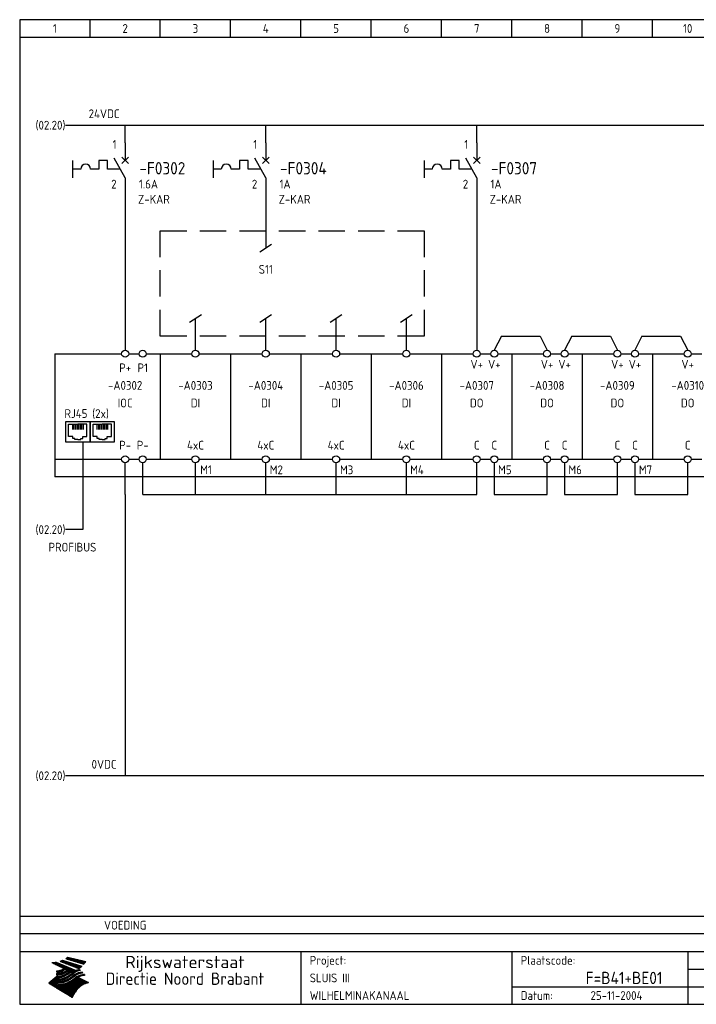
# Model space of a CAD drawing. Extents: x 10 to 410, y 10 to 290.
# Tile 1 of 2: x 10 to 202, y 10 to 290. Entities that reach past the tile are written whole.
import ezdxf
from ezdxf.enums import TextEntityAlignment as Align

# ---------------------------------------------------------------- set-up
doc = ezdxf.new("R2010")
doc.units = 0
doc.header["$LTSCALE"] = 15
doc.header["$MEASUREMENT"] = 0
doc.linetypes.add('DASHED', pattern=[0.75, 0.5, -0.25])
doc.linetypes.add('DASHEDX2', pattern=[38.1, 25.4, -12.7])
for name, color, linetype in [('0-25', 7, 'CONTINUOUS'), ('0-35', 2, 'CONTINUOUS'), ('0-50', 3, 'CONTINUOUS'), ('B-25', 7, 'CONTINUOUS'), ('B-35', 2, 'CONTINUOUS'), ('S-25', 7, 'CONTINUOUS')]:
    doc.layers.add(name, color=color, linetype=linetype)
doc.styles.add('ISO', font='iso.shx')
doc.styles.get("Standard").update_dxf_attribs({"font": 'iso.shx'})

# ---------------------------------------------------------------- blocks, each defined once
blk = doc.blocks.new('0035')
at = {"layer": 'S-25'}
blk.add_circle((0, 0), 1, dxfattribs=at)
at = {"layer": 'B-25'}
blk.add_attdef('OM1', text='', height=2.5, dxfattribs=at).set_placement((0, -3.01), align=Align.MIDDLE)
blk = doc.blocks.new('0081')
at = {"layer": 'S-25', "color": 0}
for p, q in [((6.96, 5.66), (0, 5.66)), ((0, 5.66), (0, 0)), ((6.96, 0), (6.96, 5.66)), ((0.88, 1.5), (0.88, 5.02)), ((0.88, 5.02), (3.48, 5.02)), ((1.96, 4.87), (1.96, 3.49)), ((2.4, 4.87), (2.4, 3.49)), ((2.83, 4.87), (2.83, 3.49)), ((3.27, 4.87), (3.27, 3.49)), ((6.08, 5.02), (3.48, 5.02)), ((3.7, 4.87), (3.7, 3.49)), ((4.13, 4.87), (4.13, 3.49)), ((4.57, 4.87), (4.57, 3.49)), ((5, 4.87), (5, 3.49)), ((6.08, 1.5), (6.08, 5.02)), ((0, 0), (6.96, 0)), ((2.05, 1.5), (0.88, 1.5)), ((2.05, 0.89), (2.05, 1.5)), ((2.62, 0.89), (2.05, 0.89)), ((2.62, 0.61), (2.62, 0.89)), ((3.48, 0.61), (2.62, 0.61)), ((3.48, 0.61), (4.35, 0.61)), ((4.35, 0.89), (4.91, 0.89)), ((4.35, 0.61), (4.35, 0.89)), ((4.91, 1.5), (6.08, 1.5)), ((4.91, 0.89), (4.91, 1.5))]:
    blk.add_line(p, q, dxfattribs=at)
blk = doc.blocks.new('KADERA3')
at = {"layer": '0-25'}
for p, q in [((30, 285), (30, 290)), ((50, 285), (50, 290)), ((70, 285), (70, 290)), ((90, 285), (90, 290)), ((110, 285), (110, 290)), ((130, 285), (130, 290)), ((150, 285), (150, 290)), ((170, 285), (170, 290)), ((190, 285), (190, 290)), ((10, 285), (410, 285)), ((410, 35), (10, 35)), ((410, 30), (10, 30)), ((200, 20), (275, 20)), ((150, 15), (335, 15))]:
    blk.add_line(p, q, dxfattribs=at)
at = {"layer": '0-25', "color": 7}
for p, q in [((21.94, 22.42), (22.53, 22.42)), ((22.06, 22.48), (22.36, 22.48)), ((22.18, 22.53), (27.65, 20.8)), ((22.18, 22.53), (27.65, 20.8)), ((23.14, 22.99), (28.22, 21.46)), ((23.14, 22.99), (28.22, 21.46)), ((23.15, 22.98), (25.33, 22.98)), ((23.23, 23.04), (25.09, 23.04)), ((23.32, 23.1), (24.84, 23.1)), ((23.34, 22.93), (25.57, 22.93)), ((23.4, 23.15), (24.6, 23.15)), ((23.49, 23.21), (24.36, 23.21)), ((23.52, 22.87), (25.81, 22.87)), ((23.57, 23.27), (24.12, 23.27)), ((23.64, 23.32), (23.87, 23.32)), ((23.7, 23.36), (28.82, 22.17)), ((23.7, 23.36), (28.82, 22.17)), ((23.71, 22.82), (26.06, 22.82)), ((23.9, 22.76), (26.3, 22.76)), ((24.09, 22.7), (26.54, 22.7)), ((24.27, 22.65), (26.78, 22.65)), ((24.46, 22.59), (27.03, 22.59)), ((24.65, 22.53), (27.27, 22.53)), ((24.84, 22.48), (27.51, 22.48)), ((25.02, 22.42), (27.75, 22.42)), ((19.1, 21.89), (25.12, 19)), ((19.1, 21.89), (25.12, 19)), ((19.17, 21.86), (20.7, 21.86)), ((19.29, 21.8), (20.83, 21.8)), ((19.4, 21.75), (20.96, 21.75)), ((19.52, 21.69), (21.09, 21.69)), ((19.64, 21.63), (21.22, 21.63)), ((19.74, 21.92), (20.56, 21.92)), ((19.75, 21.58), (21.36, 21.58)), ((19.87, 21.52), (21.49, 21.52)), ((19.99, 21.47), (21.62, 21.47)), ((20.11, 21.41), (21.75, 21.41)), ((20.22, 21.35), (21.88, 21.35)), ((20.25, 21.97), (20.43, 21.97)), ((20.34, 21.3), (22.02, 21.3)), ((20.38, 21.99), (26.02, 19.59)), ((20.38, 21.99), (26.02, 19.59)), ((20.46, 21.24), (22.15, 21.24)), ((20.57, 21.18), (22.28, 21.18)), ((20.69, 21.13), (22.41, 21.13)), ((20.81, 21.07), (22.55, 21.07)), ((20.92, 21.02), (22.68, 21.02)), ((21.04, 20.96), (22.81, 20.96)), ((21.16, 20.9), (22.94, 20.9)), ((21.19, 19.61), (22.35, 19.61)), ((21.27, 20.85), (23.07, 20.85)), ((21.39, 20.79), (23.21, 20.79)), ((21.42, 19.67), (22.47, 19.67)), ((21.47, 22.25), (26.83, 20.19)), ((21.47, 22.25), (26.83, 20.19)), ((21.49, 22.25), (23.07, 22.25)), ((21.51, 20.73), (23.34, 20.73)), ((21.6, 22.2), (23.25, 22.2)), ((21.62, 19.72), (22.59, 19.72)), ((21.63, 20.68), (23.47, 20.68)), ((21.65, 22.31), (22.89, 22.31)), ((21.74, 20.62), (23.6, 20.62)), ((21.75, 22.14), (23.42, 22.14)), ((21.8, 22.37), (22.71, 22.37)), ((21.8, 19.78), (22.69, 19.78)), ((21.86, 20.57), (23.73, 20.57)), ((21.9, 22.08), (23.6, 22.08)), ((21.96, 19.83), (22.79, 19.83)), ((21.98, 20.51), (23.87, 20.51)), ((22.04, 22.03), (23.78, 22.03)), ((22.09, 20.45), (24, 20.45)), ((22.11, 19.89), (22.89, 19.89)), ((22.19, 21.97), (23.96, 21.97)), ((22.21, 20.4), (24.13, 20.4)), ((22.24, 19.95), (22.99, 19.95)), ((22.33, 20.34), (24.26, 20.34)), ((22.34, 21.92), (24.13, 21.92)), ((22.37, 20), (23.08, 20)), ((22.44, 20.28), (24.4, 20.28)), ((22.48, 21.86), (24.31, 21.86)), ((22.49, 20.06), (23.04, 20.06)), ((22.56, 20.23), (24.53, 20.23)), ((22.61, 20.12), (22.93, 20.12)), ((22.63, 21.8), (24.49, 21.8)), ((22.68, 20.17), (24.66, 20.17)), ((22.71, 20.17), (22.82, 20.17)), ((23.11, 20.02), (22.77, 20.2)), ((23.11, 20.02), (22.77, 20.2)), ((22.78, 21.75), (24.67, 21.75)), ((22.79, 20.12), (24.79, 20.12)), ((22.91, 20.06), (24.92, 20.06)), ((22.92, 21.69), (24.85, 21.69)), ((23.03, 20), (25.06, 20)), ((23.07, 21.63), (25.02, 21.63)), ((23.15, 19.95), (25.19, 19.95)), ((23.22, 21.58), (25.2, 21.58)), ((23.26, 19.89), (25.32, 19.89)), ((23.3, 19.61), (23.88, 19.61)), ((23.36, 21.52), (25.38, 21.52)), ((23.38, 19.83), (25.45, 19.83)), ((23.39, 19.67), (23.81, 19.67)), ((23.45, 19.7), (23.58, 19.79)), ((23.45, 19.7), (23.58, 19.79)), ((23.48, 19.72), (23.7, 19.72)), ((23.5, 19.78), (25.58, 19.78)), ((23.51, 21.47), (25.56, 21.47)), ((23.56, 19.78), (23.59, 19.78)), ((23.56, 19.39), (23.9, 19.62)), ((23.56, 19.39), (23.9, 19.62)), ((23.58, 19.79), (23.9, 19.62)), ((23.58, 19.79), (23.9, 19.62)), ((23.61, 19.72), (25.72, 19.72)), ((23.66, 21.41), (25.74, 21.41)), ((23.73, 19.67), (25.85, 19.67)), ((23.8, 21.35), (25.91, 21.35)), ((23.85, 19.61), (25.98, 19.61)), ((23.95, 21.3), (26.09, 21.3)), ((24.09, 21.24), (26.27, 21.24)), ((24.24, 21.18), (26.45, 21.18)), ((24.39, 21.13), (26.62, 21.13)), ((24.53, 21.07), (26.8, 21.07)), ((24.68, 21.02), (26.98, 21.02)), ((24.83, 20.96), (27.16, 20.96)), ((24.97, 20.9), (27.34, 20.9)), ((25.12, 20.85), (27.51, 20.85)), ((25.21, 22.37), (28, 22.37)), ((25.27, 20.79), (27.63, 20.79)), ((25.4, 22.31), (28.24, 22.31)), ((25.41, 20.73), (27.57, 20.73)), ((25.56, 20.68), (27.51, 20.68)), ((25.58, 22.25), (28.48, 22.25)), ((25.71, 20.62), (27.44, 20.62)), ((25.77, 22.2), (28.72, 22.2)), ((25.85, 20.57), (27.37, 20.57)), ((25.96, 22.14), (28.79, 22.14)), ((26, 20.51), (27.29, 20.51)), ((26.06, 19.61), (26.85, 19.61)), ((26.15, 22.08), (28.75, 22.08)), ((26.15, 20.45), (27.22, 20.45)), ((26.21, 19.67), (27.23, 19.67)), ((26.29, 20.4), (27.14, 20.4)), ((26.33, 22.03), (28.71, 22.03)), ((26.44, 20.34), (27.06, 20.34)), ((26.44, 19.72), (27.18, 19.72)), ((26.52, 21.97), (28.66, 21.97)), ((26.59, 20.28), (26.97, 20.28)), ((26.71, 21.92), (28.62, 21.92)), ((26.73, 20.23), (26.89, 20.23)), ((26.9, 21.86), (28.57, 21.86)), ((27.08, 21.8), (28.52, 21.8)), ((27.13, 19.78), (27.25, 19.64)), ((27.13, 19.78), (27.25, 19.64)), ((27.27, 21.75), (28.48, 21.75)), ((27.46, 21.69), (28.43, 21.69)), ((27.65, 21.63), (28.38, 21.63)), ((27.83, 21.58), (28.33, 21.58)), ((28.02, 21.52), (28.28, 21.52)), ((28.21, 21.47), (28.22, 21.47)), ((20.58, 17.88), (18.3, 16)), ((20.58, 17.88), (18.3, 16)), ((19.33, 16.85), (21.07, 16.85)), ((19.4, 16.91), (21.55, 16.91)), ((19.47, 16.97), (21.88, 16.97)), ((19.54, 17.02), (22.13, 17.02)), ((19.61, 17.08), (22.34, 17.08)), ((19.67, 17.13), (20.6, 17.13)), ((19.74, 17.19), (20.6, 17.19)), ((19.81, 17.25), (20.6, 17.25)), ((19.88, 17.3), (20.6, 17.3)), ((19.95, 17.36), (20.6, 17.36)), ((20.01, 17.42), (20.6, 17.42)), ((20.08, 17.47), (20.93, 17.47)), ((20.15, 17.53), (21.26, 17.53)), ((20.22, 17.58), (21.51, 17.58)), ((20.29, 17.64), (21.72, 17.64)), ((20.35, 17.7), (21.9, 17.7)), ((20.42, 17.75), (22.07, 17.75)), ((20.49, 17.81), (22.22, 17.81)), ((20.56, 17.87), (22.36, 17.87)), ((20.6, 19.11), (20.58, 19.51)), ((20.6, 19.11), (20.58, 19.51)), ((20.58, 19.5), (22.09, 19.5)), ((20.58, 19.44), (21.95, 19.44)), ((20.59, 19.38), (21.79, 19.38)), ((20.59, 19.33), (21.62, 19.33)), ((20.59, 19.27), (21.42, 19.27)), ((20.6, 19.22), (21.2, 19.22)), ((20.6, 19.16), (20.93, 19.16)), ((20.6, 19.11), (20.69, 19.12)), ((20.6, 19.11), (20.69, 19.12)), ((20.6, 18.79), (20.77, 18.81)), ((20.6, 18.79), (20.77, 18.81)), ((20.6, 18.29), (20.6, 18.79)), ((20.6, 18.29), (20.6, 18.79)), ((20.6, 18.77), (22.46, 18.77)), ((20.6, 18.71), (22.33, 18.71)), ((20.6, 18.65), (22.19, 18.65)), ((20.6, 18.6), (22.04, 18.6)), ((20.6, 18.54), (21.87, 18.54)), ((20.6, 18.48), (21.68, 18.48)), ((20.6, 18.43), (21.46, 18.43)), ((20.6, 18.37), (21.21, 18.37)), ((20.6, 18.32), (20.87, 18.32)), ((20.6, 18.29), (20.88, 18.32)), ((20.6, 18.29), (20.88, 18.32)), ((20.6, 17.88), (20.86, 17.91)), ((20.6, 17.88), (20.86, 17.91)), ((20.6, 17.43), (20.97, 17.48)), ((20.6, 17.43), (20.97, 17.48)), ((20.6, 17.43), (20.6, 17.09)), ((20.6, 17.43), (20.6, 17.09)), ((20.6, 17.09), (21.26, 17.16)), ((20.6, 17.09), (21.26, 17.16)), ((20.6, 16.8), (21.37, 16.89)), ((20.6, 16.8), (21.37, 16.89)), ((20.6, 16.8), (20.6, 16.45)), ((20.6, 16.8), (20.6, 16.45)), ((20.9, 19.55), (22.23, 19.55)), ((20.9, 18.82), (22.59, 18.82)), ((20.98, 17.92), (22.5, 17.92)), ((21.02, 17.13), (22.53, 17.13)), ((21.32, 18.88), (22.71, 18.88)), ((21.32, 17.98), (22.62, 17.98)), ((21.47, 17.19), (22.7, 17.19)), ((21.59, 18.03), (22.74, 18.03)), ((21.61, 18.93), (22.82, 18.93)), ((21.77, 17.25), (22.85, 17.25)), ((21.8, 18.09), (22.85, 18.09)), ((21.84, 18.99), (22.92, 18.99)), ((21.99, 18.15), (22.95, 18.15)), ((22.01, 17.3), (22.99, 17.3)), ((22.03, 19.05), (23.03, 19.05)), ((22.16, 18.2), (23.05, 18.2)), ((22.21, 19.1), (23.12, 19.1)), ((22.21, 17.36), (23.12, 17.36)), ((22.31, 18.26), (23.15, 18.26)), ((22.36, 19.16), (23.22, 19.16)), ((22.39, 17.42), (23.24, 17.42)), ((22.45, 18.32), (23.24, 18.32)), ((22.51, 19.22), (23.3, 19.22)), ((22.56, 17.47), (23.36, 17.47)), ((22.59, 18.37), (23.33, 18.37)), ((22.64, 19.27), (23.39, 19.27)), ((22.71, 18.43), (23.42, 18.43)), ((22.71, 17.53), (23.47, 17.53)), ((22.77, 19.33), (23.47, 19.33)), ((22.83, 18.48), (23.5, 18.48)), ((22.84, 17.58), (23.57, 17.58)), ((22.89, 19.38), (23.55, 19.38)), ((22.94, 18.54), (23.58, 18.54)), ((22.96, 16.85), (23.86, 16.85)), ((22.97, 17.64), (23.67, 17.64)), ((23, 19.44), (23.63, 19.44)), ((23.04, 18.6), (23.66, 18.6)), ((23.1, 19.5), (23.72, 19.5)), ((23.1, 17.7), (23.77, 17.7)), ((23.12, 16.91), (23.96, 16.91)), ((23.14, 18.65), (23.74, 18.65)), ((23.21, 19.55), (23.8, 19.55)), ((23.21, 17.75), (23.86, 17.75)), ((23.24, 18.71), (23.82, 18.71)), ((23.26, 16.97), (24.05, 16.97)), ((23.32, 17.81), (23.95, 17.81)), ((23.33, 18.77), (23.91, 18.77)), ((23.39, 17.02), (24.14, 17.02)), ((23.42, 18.82), (23.99, 18.82)), ((23.42, 17.87), (24.03, 17.87)), ((23.51, 18.88), (24.07, 18.88)), ((23.52, 17.92), (24.11, 17.92)), ((23.52, 17.08), (24.22, 17.08)), ((23.54, 18.9), (24.3, 19.42)), ((23.54, 18.9), (24.3, 19.42)), ((23.59, 18.93), (24.15, 18.93)), ((23.62, 17.98), (24.2, 17.98)), ((23.63, 17.13), (24.3, 17.13)), ((23.65, 18.59), (24.62, 19.25)), ((23.65, 18.59), (24.62, 19.25)), ((23.67, 18.99), (24.23, 18.99)), ((23.71, 18.03), (24.28, 18.03)), ((23.75, 19.05), (24.32, 19.05)), ((23.75, 17.19), (24.38, 17.19)), ((23.79, 18.09), (24.36, 18.09)), ((23.83, 19.1), (24.4, 19.1)), ((23.85, 17.25), (24.46, 17.25)), ((23.88, 18.15), (24.44, 18.15)), ((23.92, 19.16), (24.48, 19.16)), ((23.94, 18.19), (25.23, 19.07)), ((23.94, 18.19), (25.23, 19.07)), ((23.95, 17.3), (24.55, 17.3)), ((23.96, 19.55), (25.96, 19.55)), ((23.96, 18.2), (24.53, 18.2)), ((24, 19.22), (24.56, 19.22)), ((24.04, 18.26), (24.61, 18.26)), ((24.05, 17.36), (24.63, 17.36)), ((24.06, 17.88), (25.34, 18.76)), ((24.06, 17.88), (25.34, 18.76)), ((24.08, 19.5), (25.88, 19.5)), ((24.08, 19.27), (24.58, 19.27)), ((24.13, 18.32), (24.69, 18.32)), ((24.14, 17.42), (24.71, 17.42)), ((24.16, 19.33), (24.47, 19.33)), ((24.2, 19.44), (25.79, 19.44)), ((24.21, 18.37), (24.77, 18.37)), ((24.23, 17.47), (24.79, 17.47)), ((24.24, 17.48), (25.52, 18.36)), ((24.24, 17.48), (25.52, 18.36)), ((24.25, 19.38), (24.36, 19.38)), ((24.29, 18.43), (24.85, 18.43)), ((24.3, 19.42), (24.62, 19.25)), ((24.3, 19.42), (24.62, 19.25)), ((24.31, 19.38), (25.71, 19.38)), ((24.31, 17.53), (24.87, 17.53)), ((24.35, 17.17), (25.64, 18.05)), ((24.35, 17.17), (25.64, 18.05)), ((24.37, 18.48), (24.94, 18.48)), ((24.39, 17.58), (24.96, 17.58)), ((24.43, 19.33), (25.62, 19.33)), ((24.45, 18.54), (25.02, 18.54)), ((24.47, 17.64), (25.04, 17.64)), ((24.54, 18.6), (25.1, 18.6)), ((24.55, 19.27), (25.54, 19.27)), ((24.56, 17.7), (25.12, 17.7)), ((24.62, 18.65), (25.18, 18.65)), ((24.63, 16.72), (25.91, 17.6)), ((24.63, 16.72), (25.91, 17.6)), ((24.64, 17.75), (25.2, 17.75)), ((24.67, 19.22), (25.45, 19.22)), ((24.7, 18.71), (25.27, 18.71)), ((24.72, 17.81), (25.29, 17.81)), ((24.78, 19.16), (25.37, 19.16)), ((24.78, 18.77), (25.34, 18.77)), ((24.8, 17.87), (25.37, 17.87)), ((24.82, 16.85), (28.23, 16.85)), ((24.87, 18.82), (25.4, 18.82)), ((24.89, 17.92), (25.45, 17.92)), ((24.9, 19.1), (25.28, 19.1)), ((24.9, 16.91), (28.11, 16.91)), ((24.95, 18.88), (25.45, 18.88)), ((24.97, 17.98), (25.53, 17.98)), ((24.99, 16.97), (28, 16.97)), ((25.02, 19.05), (25.2, 19.05)), ((25.03, 18.93), (25.51, 18.93)), ((25.05, 18.03), (25.61, 18.03)), ((25.07, 17.02), (27.89, 17.02)), ((25.11, 18.99), (25.57, 18.99)), ((26.02, 19.59), (25.12, 19)), ((26.02, 19.59), (25.12, 19)), ((25.13, 18.09), (25.68, 18.09)), ((25.15, 17.08), (27.77, 17.08)), ((25.19, 19.05), (25.63, 19.05)), ((25.21, 18.15), (25.75, 18.15)), ((25.23, 17.13), (27.66, 17.13)), ((25.26, 19.1), (25.7, 19.1)), ((25.3, 18.2), (25.82, 18.2)), ((25.31, 17.19), (27.55, 17.19)), ((25.33, 19.16), (25.77, 19.16)), ((25.38, 18.26), (25.89, 18.26)), ((25.39, 19.22), (25.85, 19.22)), ((25.4, 17.25), (27.43, 17.25)), ((25.46, 18.32), (25.97, 18.32)), ((25.47, 19.27), (25.93, 19.27)), ((25.48, 17.3), (27.32, 17.3)), ((25.54, 19.33), (26.03, 19.33)), ((25.54, 18.37), (26.06, 18.37)), ((25.56, 17.36), (27.21, 17.36)), ((25.62, 18.43), (26.14, 18.43)), ((25.63, 19.38), (26.13, 19.38)), ((25.64, 17.42), (27.1, 17.42)), ((25.7, 18.48), (26.24, 18.48)), ((25.72, 19.44), (26.24, 19.44)), ((25.73, 17.47), (26.98, 17.47)), ((25.79, 18.54), (26.34, 18.54)), ((25.81, 17.53), (26.87, 17.53)), ((25.82, 19.5), (26.36, 19.5)), ((25.89, 18.6), (26.46, 18.6)), ((25.89, 17.58), (26.76, 17.58)), ((25.93, 19.55), (26.53, 19.55)), ((25.96, 17.64), (26.64, 17.64)), ((25.99, 18.65), (26.58, 18.65)), ((26.04, 17.7), (26.59, 17.7)), ((26.1, 18.71), (26.72, 18.71)), ((26.12, 17.75), (26.67, 17.75)), ((26.2, 17.81), (26.76, 17.81)), ((26.23, 18.77), (26.89, 18.77)), ((26.29, 17.87), (26.86, 17.87)), ((26.37, 18.82), (27.09, 18.82)), ((26.39, 17.92), (26.97, 17.92)), ((26.49, 17.98), (27.09, 17.98)), ((26.53, 18.88), (27.34, 18.88)), ((26.56, 17.68), (29.54, 16.2)), ((26.56, 17.68), (29.54, 16.2)), ((26.6, 18.03), (27.22, 18.03)), ((26.72, 18.09), (27.38, 18.09)), ((26.73, 18.93), (27.66, 18.93)), ((26.85, 18.15), (27.56, 18.15)), ((26.99, 18.99), (27.9, 18.99)), ((27, 18.2), (27.8, 18.2)), ((27.18, 18.26), (28.13, 18.26)), ((27.26, 19.05), (27.84, 19.05)), ((27.39, 18.32), (28.47, 18.32)), ((27.7, 18.37), (28.49, 18.37)), ((27.78, 19.1), (27.93, 18.96)), ((27.78, 19.1), (27.93, 18.96)), ((28, 18.43), (28.44, 18.43)), ((28.39, 18.48), (28.54, 18.32)), ((28.39, 18.48), (28.54, 18.32)), ((24.94, 11.97), (18.3, 16)), ((24.94, 11.97), (18.3, 16)), ((18.31, 16.01), (20.96, 16.01)), ((18.38, 16.07), (21.46, 16.07)), ((18.38, 15.95), (20.6, 15.95)), ((18.45, 16.12), (21.88, 16.12)), ((18.47, 15.9), (20.6, 15.9)), ((18.52, 16.18), (22.15, 16.18)), ((18.57, 15.84), (20.6, 15.84)), ((18.59, 16.23), (22.38, 16.23)), ((18.65, 16.29), (22.58, 16.29)), ((18.66, 15.78), (20.6, 15.78)), ((18.72, 16.35), (22.75, 16.35)), ((18.75, 15.73), (20.6, 15.73)), ((18.79, 16.4), (22.91, 16.4)), ((18.85, 15.67), (20.6, 15.67)), ((18.86, 16.46), (20.6, 16.46)), ((18.93, 16.52), (20.6, 16.52)), ((18.94, 15.62), (20.6, 15.62)), ((18.99, 16.57), (20.6, 16.57)), ((19.03, 15.56), (27.83, 15.56)), ((19.06, 16.63), (20.6, 16.63)), ((19.12, 15.5), (27.75, 15.5)), ((19.13, 16.68), (20.6, 16.68)), ((19.2, 16.74), (20.6, 16.74)), ((19.22, 15.45), (27.66, 15.45)), ((19.27, 16.8), (20.6, 16.8)), ((19.31, 15.39), (27.58, 15.39)), ((19.4, 15.33), (27.5, 15.33)), ((19.49, 15.28), (27.43, 15.28)), ((19.59, 15.22), (27.36, 15.22)), ((19.68, 15.17), (27.29, 15.17)), ((19.77, 15.11), (27.22, 15.11)), ((19.86, 15.05), (27.15, 15.05)), ((19.96, 15), (27.09, 15)), ((20.05, 14.94), (27.02, 14.94)), ((20.14, 14.88), (26.96, 14.88)), ((20.24, 14.83), (26.9, 14.83)), ((20.33, 14.77), (26.84, 14.77)), ((20.42, 14.72), (26.79, 14.72)), ((20.51, 14.66), (26.73, 14.66)), ((20.6, 16.45), (21.56, 16.56)), ((20.6, 16.45), (21.56, 16.56)), ((20.6, 15.97), (21.67, 16.09)), ((20.6, 15.97), (21.67, 16.09)), ((20.6, 15.97), (20.6, 15.58)), ((20.6, 15.97), (20.6, 15.58)), ((20.6, 15.58), (21.95, 15.73)), ((20.6, 15.58), (21.95, 15.73)), ((20.61, 14.6), (26.68, 14.6)), ((20.7, 16.46), (23.06, 16.46)), ((20.7, 14.55), (26.62, 14.55)), ((20.79, 14.49), (26.57, 14.49)), ((20.88, 14.43), (26.52, 14.43)), ((20.94, 15.62), (27.92, 15.62)), ((20.98, 14.38), (26.47, 14.38)), ((21.07, 14.32), (26.42, 14.32)), ((21.16, 14.27), (26.38, 14.27)), ((21.2, 16.52), (23.2, 16.52)), ((21.25, 14.21), (26.33, 14.21)), ((21.35, 14.15), (26.29, 14.15)), ((21.44, 14.1), (26.24, 14.1)), ((21.45, 15.67), (28.01, 15.67)), ((21.53, 14.04), (26.2, 14.04)), ((21.72, 16.57), (23.32, 16.57)), ((21.96, 15.73), (28.11, 15.73)), ((22.1, 16.63), (23.44, 16.63)), ((22.34, 15.78), (28.21, 15.78)), ((22.38, 16.68), (23.56, 16.68)), ((22.6, 16.74), (23.66, 16.74)), ((22.62, 15.84), (28.33, 15.84)), ((22.79, 16.8), (23.77, 16.8)), ((22.84, 15.9), (28.52, 15.9)), ((23.04, 15.95), (28.71, 15.95)), ((23.21, 16.01), (28.9, 16.01)), ((23.37, 16.07), (29.08, 16.07)), ((23.51, 16.12), (29.27, 16.12)), ((29.41, 16.17), (23.65, 16.17)), ((23.77, 16.23), (29.47, 16.23)), ((23.89, 16.29), (29.36, 16.29)), ((24, 16.35), (29.24, 16.35)), ((24.11, 16.4), (29.13, 16.4)), ((24.21, 16.46), (29.02, 16.46)), ((24.31, 16.52), (28.91, 16.52)), ((24.4, 16.57), (28.79, 16.57)), ((24.49, 16.63), (28.68, 16.63)), ((24.57, 16.68), (28.57, 16.68)), ((24.66, 16.74), (28.45, 16.74)), ((24.74, 16.8), (28.34, 16.8)), ((28.29, 15.83), (29.54, 16.2)), ((28.29, 15.83), (29.54, 16.2)), ((29.54, 16.2), (29.45, 16.17)), ((29.54, 16.2), (29.45, 16.17)), ((29.46, 16.18), (29.47, 16.18)), ((21.63, 13.98), (26.16, 13.98)), ((21.72, 13.93), (26.12, 13.93)), ((21.81, 13.87), (26.08, 13.87)), ((21.9, 13.82), (26.04, 13.82)), ((22, 13.76), (26, 13.76)), ((22.09, 13.7), (25.96, 13.7)), ((22.18, 13.65), (25.93, 13.65)), ((22.27, 13.59), (25.89, 13.59)), ((22.37, 13.53), (25.86, 13.53)), ((22.46, 13.48), (25.82, 13.48)), ((22.55, 13.42), (25.79, 13.42)), ((22.65, 13.37), (25.76, 13.37)), ((22.74, 13.31), (25.73, 13.31)), ((22.83, 13.25), (25.69, 13.25)), ((22.92, 13.2), (25.66, 13.2)), ((23.02, 13.14), (25.63, 13.14)), ((23.11, 13.08), (25.59, 13.08)), ((23.2, 13.03), (25.56, 13.03)), ((23.29, 12.97), (25.53, 12.97)), ((23.39, 12.92), (25.5, 12.92)), ((23.48, 12.86), (25.46, 12.86)), ((23.57, 12.8), (25.43, 12.8)), ((23.66, 12.75), (25.4, 12.75)), ((23.76, 12.69), (25.36, 12.69)), ((23.85, 12.63), (25.33, 12.63)), ((23.94, 12.58), (25.3, 12.58)), ((24.04, 12.52), (25.26, 12.52)), ((24.13, 12.47), (25.23, 12.47)), ((24.22, 12.41), (25.2, 12.41)), ((24.31, 12.35), (25.17, 12.35)), ((24.41, 12.3), (25.13, 12.3)), ((24.5, 12.24), (25.1, 12.24)), ((24.59, 12.18), (25.07, 12.18)), ((24.68, 12.13), (25.03, 12.13)), ((24.78, 12.07), (25, 12.07)), ((24.87, 12.02), (24.97, 12.02)), ((24.94, 11.97), (25.81, 13.45)), ((24.94, 11.97), (25.81, 13.45))]:
    blk.add_line(p, q, dxfattribs=at)
for centre, radius, start, end in [((19.84, 27.26), 5.27, 288.0217, 296.3084), ((19.84, 27.26), 5.27, 288.0217, 296.3084), ((20.49, 27.56), 5.28, 300.0654, 307.393), ((20.49, 27.56), 5.28, 300.0654, 307.393), ((19.15, 29.7), 7.8, 269.6055, 279.0886), ((19.15, 29.7), 7.8, 269.6055, 279.0886), ((19.93, 25.38), 5.91, 276.3402, 298.7463), ((19.93, 25.38), 5.91, 276.3402, 298.7463), ((19.84, 25.09), 6.03, 278.129, 302.868), ((19.84, 25.09), 6.03, 278.129, 302.868), ((20.35, 24.56), 5.76, 274.164, 302.5474), ((20.35, 24.56), 5.76, 274.164, 302.5474), ((27.05, 17.17), 2.63, 107.4286, 133.7799), ((27.05, 17.17), 2.63, 107.4286, 133.7799), ((27.01, 16.84), 2.93, 87.7348, 104.8316), ((27.01, 16.84), 2.93, 87.7348, 104.8316), ((27.37, 15.71), 3.93, 91.7838, 103.2817), ((27.37, 15.71), 3.93, 91.7838, 103.2817), ((24.11, 24.7), 5.26, 301.1147, 312.2814), ((24.11, 24.7), 5.26, 301.1147, 312.2814), ((21.95, 27.32), 8.59, 316.9248, 323.1399), ((21.95, 27.32), 8.59, 316.9248, 323.1399), ((20.21, 23.78), 5.91, 273.6149, 304.3803), ((20.21, 23.78), 5.91, 273.6149, 304.3803), ((20.05, 24.28), 6.02, 277.9472, 305.7139), ((20.05, 24.28), 6.02, 277.9472, 305.7139), ((20.04, 23.49), 6.09, 278.8115, 306.4242), ((20.04, 23.49), 6.09, 278.8115, 306.4242), ((20.53, 23.07), 5.96, 277.0519, 304.973), ((20.53, 23.07), 5.96, 277.0519, 304.973), ((20.72, 22.76), 5.91, 276.3402, 304.3803), ((20.72, 22.76), 5.91, 276.3402, 304.3803), ((21.06, 22.34), 5.81, 274.9043, 303.1745), ((21.06, 22.34), 5.81, 274.9043, 303.1745), ((20.82, 22.06), 6.04, 278.1111, 305.8489), ((20.82, 22.06), 6.04, 278.1111, 305.8489), ((27.45, 16.91), 2.81, 110.4143, 138.7411), ((27.45, 16.91), 2.81, 110.4143, 138.7411), ((27.57, 15.64), 3.4, 98.1566, 126.9045), ((27.57, 15.64), 3.4, 98.1566, 126.9045), ((27.91, 15.54), 3.39, 100.5835, 132.088), ((27.91, 15.54), 3.39, 100.5835, 132.088), ((28.21, 14.74), 3.67, 95.7581, 128.7216), ((28.21, 14.74), 3.67, 95.7581, 128.7216), ((28.4, 15.05), 3.21, 96.3886, 125.0052), ((28.4, 15.05), 3.21, 96.3886, 125.0052), ((27.82, 16.31), 2.8, 90.634, 105.1984), ((27.82, 16.31), 2.8, 90.634, 105.1984), ((28.19, 15.04), 3.93, 93.8342, 103.2817), ((28.19, 15.04), 3.93, 93.8342, 103.2817), ((28.58, 15.69), 2.8, 93.8141, 105.1984), ((28.58, 15.69), 2.8, 93.8141, 105.1984), ((28.95, 14.41), 3.93, 96.0135, 103.2817), ((28.95, 14.41), 3.93, 96.0135, 103.2817), ((21.3, 21.6), 5.91, 276.3402, 304.3803), ((21.3, 21.6), 5.91, 276.3402, 304.3803), ((31.24, 10.26), 6.3, 117.9568, 149.6251), ((31.24, 10.26), 6.3, 117.9568, 149.6251)]:
    blk.add_arc(centre, radius, start, end, dxfattribs=at)
at = {"layer": '0-35'}
for p, q in [((90, 25), (90, 10)), ((150, 25), (150, 10)), ((200, 25), (200, 10))]:
    blk.add_line(p, q, dxfattribs=at)
at = {"layer": '0-50'}
blk.add_line((10, 25), (410, 25), dxfattribs=at)
blk.add_lwpolyline([(10, 10), (410, 10), (410, 290), (10, 290)], close=True, dxfattribs=at)
at = {"layer": '0-25', "style": 'ISO'}
for s, p in [('Project:', (92.5, 22.5)), ('Plaatscode:', (152.5, 22.5)), ('Datum:', (152.5, 12.5))]:
    blk.add_text(s, height=2.5, dxfattribs=at).set_placement(p, align=Align.MIDDLE_LEFT)
for tag, p in [('STR1', (20, 287.5)), ('STR2', (40, 287.5)), ('STR3', (60, 287.5)), ('STR4', (80, 287.5)), ('STR5', (100, 287.5)), ('STR6', (120, 287.5)), ('STR7', (140, 287.5)), ('STR8', (160, 287.5)), ('STR9', (180, 287.5)), ('STR10', (200, 287.5)), ('STR11', (220, 287.5)), ('STR12', (240, 287.5)), ('STR13', (260, 287.5)), ('STR14', (280, 287.5)), ('STR15', (300, 287.5)), ('STR16', (320, 287.5)), ('STR17', (340, 287.5)), ('STR18', (360, 287.5)), ('STR19', (380, 287.5)), ('STR20', (400, 287.5)), ('W', (180, 12.5)), ('Z', (310, 12.5)), ('Y', (327.5, 12.5))]:
    blk.add_attdef(tag, text='', height=2.5, dxfattribs=at).set_placement(p, align=Align.MIDDLE)
for tag, p in [('N', (220, 22.5)), ('B', (92.5, 17.5)), ('P', (220, 17.5)), ('C', (92.5, 12.5)), ('U', (220, 12.5)), ('REV', (295, 12.5))]:
    blk.add_attdef(tag, text='', height=2.5, dxfattribs=at).set_placement(p, align=Align.MIDDLE_LEFT)
at = {"layer": '0-35', "style": 'ISO', "width": 1.00614}
blk.add_text('Rijkswaterstaat', height=3.5, dxfattribs=at).set_placement((40, 20.28), (74, 20.28), align=Align.FIT)
at = {"layer": '0-35', "color": 2, "style": 'ISO', "width": 0.948867}
blk.add_text('Directie Noord Brabant', height=3.5, dxfattribs=at).set_placement((34.5, 15.53), (79.5, 15.53), align=Align.FIT)
at = {"layer": '0-35', "style": 'ISO'}
blk.add_attdef('RNR', text='', height=3.5, dxfattribs=at).set_placement((305, 17.5), align=Align.MIDDLE)
for tag, p in [('X', (178.5, 17.5)), ('FORM', (402.5, 15))]:
    blk.add_attdef(tag, text='', height=3.5, dxfattribs=at).set_placement(p, align=Align.MIDDLE_LEFT)
at = {"layer": '0-50', "style": 'ISO'}
for tag, p in [('M', (342.5, 15)), ('O', (365, 15))]:
    blk.add_attdef(tag, text='', height=5, dxfattribs=at).set_placement(p, align=Align.MIDDLE)
blk.add_attdef('Q', text='', height=5, dxfattribs=at).set_placement((382.5, 15), align=Align.MIDDLE_LEFT)
blk = doc.blocks.new('A$C1CBF7456')
at = {"layer": 'S-25'}
for p, q in [((0, 0), (0, -5)), ((-15, -5), (-15, -10)), ((-7.5, -5), (-7.5, -7.5)), ((-5, -5), (-7.5, -5)), ((-5, -7.5), (-5, -5)), ((0, -10), (-3.12, -4.38)), ((0.94, -4.06), (-0.94, -5.94)), ((-0.94, -4.06), (0.94, -5.94)), ((-12.65, -7.5), (-15, -7.5)), ((-7.5, -7.5), (-9.85, -7.5)), ((-1.39, -7.5), (-5, -7.5)), ((0, -10), (0, -15))]:
    blk.add_line(p, q, dxfattribs=at)
blk.add_arc((-11.25, -7.5), 1.4, 0, 180, dxfattribs=at)
at = {"layer": 'B-25'}
for tag, p in [('KN1', (-2.43, -1.73)), ('KN2', (-2.43, -13.01))]:
    blk.add_attdef(tag, text='', height=2.5, dxfattribs=at).set_placement(p, align=Align.RIGHT)
blk.add_attdef('OM1', (3.91, -13.01), '', height=2.5, dxfattribs=at)
at = {"layer": 'B-35'}
blk.add_attdef('KT', (4.05, -8.99), '', height=3.5, dxfattribs=at)

msp = doc.modelspace()

# ---------------------------------------------------------------- linework, layer by layer
at = {"layer": 'S-25'}
for p, q in [((23, 260), (210, 260)), ((40, 255), (40, 260)), ((80, 255), (80, 260)), ((140, 255), (140, 260)), ((40, 240), (40, 196)), ((80, 240), (80, 225)), ((140, 240), (140, 196)), ((81.67, 226.11), (78.33, 223.9)), ((61.67, 206.1), (58.33, 203.9)), ((60, 196), (60, 205)), ((81.67, 206.1), (78.33, 203.9)), ((80, 196), (80, 205)), ((101.67, 206.1), (98.33, 203.9)), ((100, 196), (100, 205)), ((121.67, 206.1), (118.33, 203.9)), ((120, 196), (120, 205)), ((147, 200), (145, 196)), ((147, 200), (158, 200)), ((158, 200), (160, 196)), ((167, 200), (165, 196)), ((167, 200), (178, 200)), ((178, 200), (180, 196)), ((187, 200), (185, 196)), ((187, 200), (198, 200)), ((198, 200), (200, 196)), ((20, 195), (39, 195)), ((20, 195), (20, 160)), ((41, 195), (44, 195)), ((46, 195), (59, 195)), ((50, 195), (50, 165)), ((61, 195), (79, 195)), ((70, 195), (70, 165)), ((81, 195), (99, 195)), ((90, 195), (90, 165)), ((101, 195), (119, 195)), ((110, 195), (110, 165)), ((121, 195), (130, 195)), ((130, 195), (130, 165)), ((130, 195), (139, 195)), ((141, 195), (144, 195)), ((146, 195), (159, 195)), ((150, 195), (150, 165)), ((161, 195), (164, 195)), ((166, 195), (179, 195)), ((170, 195), (170, 165)), ((181, 195), (184, 195)), ((186, 195), (199, 195)), ((190, 195), (190, 165)), ((201, 195), (204, 195)), ((28, 170), (28, 145)), ((20, 165), (39, 165)), ((40, 155), (40, 164)), ((41, 165), (44, 165)), ((45, 155), (45, 164)), ((46, 165), (59, 165)), ((60, 155), (60, 164)), ((61, 165), (79, 165)), ((80, 155), (80, 164)), ((81, 165), (99, 165)), ((100, 155), (100, 164)), ((101, 165), (119, 165)), ((120, 155), (120, 164)), ((121, 165), (130, 165)), ((130, 165), (139, 165)), ((140, 155), (140, 164)), ((141, 165), (144, 165)), ((145, 164), (145, 155)), ((146, 165), (159, 165)), ((160, 155), (160, 164)), ((161, 165), (164, 165)), ((165, 164), (165, 155)), ((166, 165), (179, 165)), ((180, 155), (180, 164)), ((181, 165), (184, 165)), ((185, 164), (185, 155)), ((186, 165), (199, 165)), ((200, 155), (200, 164)), ((201, 165), (204, 165)), ((370, 160), (20, 160)), ((45, 155), (140, 155)), ((145, 155), (160, 155)), ((145, 155), (160, 155)), ((165, 155), (180, 155)), ((165, 155), (180, 155)), ((185, 155), (200, 155)), ((185, 155), (200, 155)), ((28, 145), (23, 145))]:
    msp.add_line(p, q, dxfattribs=at)
at = {"layer": 'S-25', "linetype": 'DASHEDX2'}
for p, q in [((40, 155), (40, 75)), ((340, 75), (23, 75))]:
    msp.add_line(p, q, dxfattribs=at)
at = {"layer": 'S-25', "linetype": 'DASHED'}
msp.add_lwpolyline([(50, 230), (125, 230), (125, 200), (50, 200)], close=True, dxfattribs=at)

# ---------------------------------------------------------------- block references
at = {"layer": 'S-25'}
ref = msp.add_blockref('KADERA3', (0, 0), dxfattribs=at)
ref.add_attrib('B', 'SLUIS III', dxfattribs={"layer": '0-25', "height": 2.5, "style": 'ISO'}).set_placement((92.5, 17.5), align=Align.MIDDLE_LEFT)
ref.add_attrib('C', 'WILHELMINAKANAAL', dxfattribs={"layer": '0-25', "height": 2.5, "style": 'ISO'}).set_placement((92.5, 12.5), align=Align.MIDDLE_LEFT)
ref.add_attrib('X', 'F=B41+BE01', dxfattribs={"layer": '0-35', "height": 3.5, "style": 'ISO'}).set_placement((171, 17.5), align=Align.MIDDLE_LEFT)
ref.add_attrib('W', '25-11-2004', dxfattribs={"layer": '0-25', "height": 2.5, "style": 'ISO'}).set_placement((179.75, 12.5), align=Align.MIDDLE)
ref.add_attrib('STR1', '1', dxfattribs={"layer": '0-25', "height": 2.5, "style": 'ISO'}).set_placement((20, 287.5), align=Align.MIDDLE)
ref.add_attrib('STR2', '2', dxfattribs={"layer": '0-25', "height": 2.5, "style": 'ISO'}).set_placement((40, 287.5), align=Align.MIDDLE)
ref.add_attrib('STR3', '3', dxfattribs={"layer": '0-25', "height": 2.5, "style": 'ISO'}).set_placement((60, 287.5), align=Align.MIDDLE)
ref.add_attrib('STR4', '4', dxfattribs={"layer": '0-25', "height": 2.5, "style": 'ISO'}).set_placement((80, 287.5), align=Align.MIDDLE)
ref.add_attrib('STR5', '5', dxfattribs={"layer": '0-25', "height": 2.5, "style": 'ISO'}).set_placement((100, 287.5), align=Align.MIDDLE)
ref.add_attrib('STR6', '6', dxfattribs={"layer": '0-25', "height": 2.5, "style": 'ISO'}).set_placement((120, 287.5), align=Align.MIDDLE)
ref.add_attrib('STR7', '7', dxfattribs={"layer": '0-25', "height": 2.5, "style": 'ISO'}).set_placement((140, 287.5), align=Align.MIDDLE)
ref.add_attrib('STR8', '8', dxfattribs={"layer": '0-25', "height": 2.5, "style": 'ISO'}).set_placement((160, 287.5), align=Align.MIDDLE)
ref.add_attrib('STR9', '9', dxfattribs={"layer": '0-25', "height": 2.5, "style": 'ISO'}).set_placement((180, 287.5), align=Align.MIDDLE)
ref.add_attrib('STR10', '10', dxfattribs={"layer": '0-25', "height": 2.5, "style": 'ISO'}).set_placement((200, 287.5), align=Align.MIDDLE)
for name, p, values in [('A$C1CBF7456', (40, 255), {'KT': '-F0302', 'OM1': '1.6A', 'KN1': '1', 'KN2': '2'}), ('A$C1CBF7456', (80, 255), {'KT': '-F0304', 'OM1': '1A', 'KN1': '1', 'KN2': '2'}), ('A$C1CBF7456', (140, 255), {'KT': '-F0307', 'OM1': '1A', 'KN1': '1', 'KN2': '2'}), ('0035', (140, 195), {'OM1': 'V+'}), ('0035', (145, 195), {'OM1': 'V+'}), ('0035', (160, 195), {'OM1': 'V+'}), ('0035', (165, 195), {'OM1': 'V+'}), ('0035', (180, 195), {'OM1': 'V+'}), ('0035', (185, 195), {'OM1': 'V+'}), ('0035', (200, 195), {'OM1': 'V+'})]:
    msp.add_blockref(name, p, dxfattribs=at).add_auto_attribs(values)
for p in [(40, 195), (45, 195), (60, 195), (80, 195), (100, 195), (120, 195)]:
    msp.add_blockref('0035', p, dxfattribs=at)
at = {"layer": 'S-25', "linetype": 'DASHEDX2'}
for p in [(23.04, 170), (30, 170)]:
    msp.add_blockref('0081', p, dxfattribs=at)
at = {"layer": 'S-25'}
ref = msp.add_blockref('0035', (40, 165), dxfattribs=at)
ref.add_attrib('OM1', 'P-', dxfattribs={"layer": 'B-25', "height": 2.5}).set_placement((40, 169), align=Align.MIDDLE)
ref = msp.add_blockref('0035', (45, 165), dxfattribs=at)
ref.add_attrib('OM1', 'P-', dxfattribs={"layer": 'B-25', "height": 2.5}).set_placement((45, 169), align=Align.MIDDLE)
ref = msp.add_blockref('0035', (60, 165), dxfattribs=at)
ref.add_attrib('OM1', '4xC', dxfattribs={"layer": 'B-25', "height": 2.5}).set_placement((60, 169), align=Align.MIDDLE)
ref = msp.add_blockref('0035', (80, 165), dxfattribs=at)
ref.add_attrib('OM1', '4xC', dxfattribs={"layer": 'B-25', "height": 2.5}).set_placement((80, 169), align=Align.MIDDLE)
ref = msp.add_blockref('0035', (100, 165), dxfattribs=at)
ref.add_attrib('OM1', '4xC', dxfattribs={"layer": 'B-25', "height": 2.5}).set_placement((100, 169), align=Align.MIDDLE)
ref = msp.add_blockref('0035', (120, 165), dxfattribs=at)
ref.add_attrib('OM1', '4xC', dxfattribs={"layer": 'B-25', "height": 2.5}).set_placement((120, 169), align=Align.MIDDLE)
ref = msp.add_blockref('0035', (140, 165), dxfattribs=at)
ref.add_attrib('OM1', 'C', dxfattribs={"layer": 'B-25', "height": 2.5}).set_placement((140, 169), align=Align.MIDDLE)
ref = msp.add_blockref('0035', (145, 165), dxfattribs=at)
ref.add_attrib('OM1', 'C', dxfattribs={"layer": 'B-25', "height": 2.5}).set_placement((145, 169), align=Align.MIDDLE)
ref = msp.add_blockref('0035', (160, 165), dxfattribs=at)
ref.add_attrib('OM1', 'C', dxfattribs={"layer": 'B-25', "height": 2.5}).set_placement((160, 169), align=Align.MIDDLE)
ref = msp.add_blockref('0035', (165, 165), dxfattribs=at)
ref.add_attrib('OM1', 'C', dxfattribs={"layer": 'B-25', "height": 2.5}).set_placement((165, 169), align=Align.MIDDLE)
ref = msp.add_blockref('0035', (180, 165), dxfattribs=at)
ref.add_attrib('OM1', 'C', dxfattribs={"layer": 'B-25', "height": 2.5}).set_placement((180, 169), align=Align.MIDDLE)
ref = msp.add_blockref('0035', (185, 165), dxfattribs=at)
ref.add_attrib('OM1', 'C', dxfattribs={"layer": 'B-25', "height": 2.5}).set_placement((185, 169), align=Align.MIDDLE)
ref = msp.add_blockref('0035', (200, 165), dxfattribs=at)
ref.add_attrib('OM1', 'C', dxfattribs={"layer": 'B-25', "height": 2.5}).set_placement((200, 169), align=Align.MIDDLE)

# ---------------------------------------------------------------- texts
at = {"layer": 'B-25'}
for s, p in [('24VDC', (34, 262)), ('0VDC', (34, 77))]:
    msp.add_text(s, height=2.5, dxfattribs=at).set_placement(p, align=Align.CENTER)
for p in [(23, 260), (23, 145), (23, 75)]:
    msp.add_text('(02.20)', height=2.5, dxfattribs=at).set_placement(p, align=Align.MIDDLE_RIGHT)
for s, p in [('Z-KAR', (48.18, 238.93)), ('Z-KAR', (88.18, 238.93)), ('Z-KAR', (148.18, 238.93)), ('S11', (80, 219)), ('P+', (40, 191)), ('P1', (45, 191)), ('-A0302', (40, 186)), ('-A0303', (60, 186)), ('-A0304', (80, 186)), ('-A0305', (100, 186)), ('-A0306', (120, 186)), ('-A0307', (140, 186)), ('-A0308', (160, 186)), ('-A0309', (180, 186)), ('-A0310', (200, 186)), ('IOC', (40, 181)), ('DI', (60, 181)), ('DI', (80, 181)), ('DI', (100, 181)), ('DI', (120, 181)), ('DO', (140, 181)), ('DO', (160, 181)), ('DO', (180, 181)), ('DO', (200, 181)), ('RJ45', (26, 178)), ('(2x)', (33, 178)), ('M1', (63, 162)), ('M2', (83, 162)), ('M3', (103, 162)), ('M4', (123, 162)), ('M5', (148, 162)), ('M6', (168, 162)), ('M7', (188, 162)), ('PROFIBUS', (25, 140)), ('VOEDING', (40, 32.5))]:
    msp.add_text(s, height=2.5, dxfattribs=at).set_placement(p, align=Align.MIDDLE)

doc.saveas('drawing.dxf')
